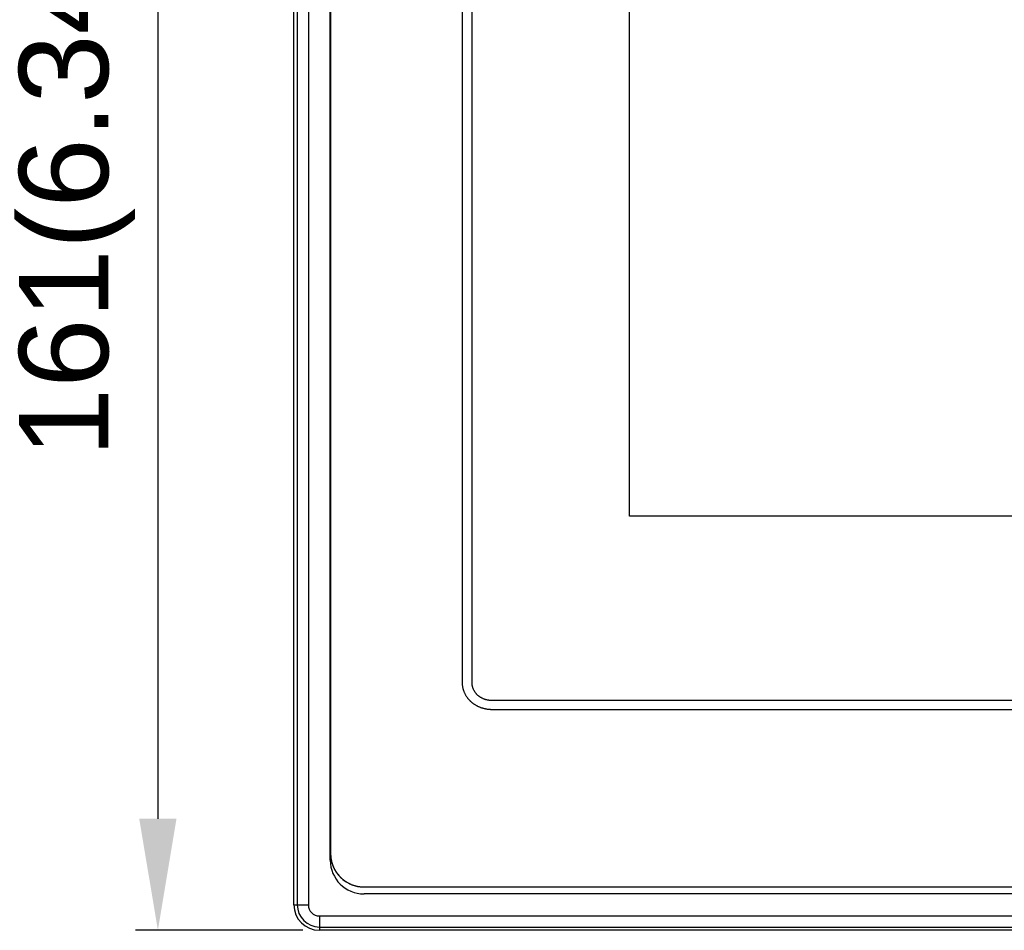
# Model space of a CAD drawing. Extents: x 35 to 740, y 146 to 443.
# Tile 1 of 14: x 35 to 123, y 151 to 233. Entities that reach past the tile are written whole.
import ezdxf

# ---------------------------------------------------------------- set-up
doc = ezdxf.new("R2010")
doc.units = 0
doc.header["$LTSCALE"] = 46.255
doc.header["$PDMODE"] = 3
doc.header["$PDSIZE"] = 0.3125
doc.layers.get('0').update_dxf_attribs({"linetype": 'CONTINUOUS'})
doc.layers.get('Defpoints').update_dxf_attribs({"linetype": 'CONTINUOUS'})
doc.layers.add('7_ALL_FEATURES', color=7, linetype='CONTINUOUS')
doc.styles.add('TEXTSTYLE_2', font='arial.ttf')
doc.dimstyles.new('DIMSTYLE_1', dxfattribs={"dimtxt": 8, "dimasz": 4.76, "dimexe": 2, "dimexo": 1.5, "dimgap": 2, "dimtad": 1, "dimdec": 0, "dimzin": 0, "dimdsep": 46, "dimtxsty": 'TEXTSTYLE_2', "dimblk": '_ARROW_FILLED', "dimblk1": '_ARROW_FILLED', "dimblk2": '_ARROW_FILLED', "dimcen": 0.09, "dimadec": 0, "dimazin": 0, "dimtfac": 1, "dimtdec": 0, "dimtofl": 0, "dimtmove": 0, "dimatfit": 3, "dimldrblk": '_ARROW_FILLED', "dimfxl": 1, "dimtolj": 1, "dimtzin": 0, "dimarcsym": 0})

# ---------------------------------------------------------------- blocks, each defined once
blk = doc.blocks.new('_ARROW_FILLED')
at = {"color": 0, "linetype": 'ByBlock'}
blk.add_solid([(0, 0), (-1, 0.167), (-1, -0.167)], dxfattribs=at)
blk = doc.blocks.new('*D2')
at = {"color": 0, "linetype": 'Continuous', "lineweight": -2, "transparency": 16777216}
for p, q in [((60.263, 312.038), (45.283, 312.038)), ((47.283, 302.038), (47.283, 161.474)), ((60.263, 151.474), (45.283, 151.474))]:
    blk.add_line(p, q, dxfattribs=at)
at = {"layer": 'Defpoints', "color": 0, "linetype": 'Continuous', "transparency": 16777216}
for p in [(61.763, 312.038), (47.283, 151.474), (61.763, 151.474)]:
    blk.add_point(p, dxfattribs=at)
at = {"color": 0, "linetype": 'Continuous', "lineweight": -2, "transparency": 16777216, "xscale": 10, "yscale": 10, "zscale": 10}
for p, rotation in [((47.283, 312.038), 90), ((47.283, 151.474), 270)]:
    blk.add_blockref('_ARROW_FILLED', p, dxfattribs=dict(at, rotation=rotation))
at = {"color": 0, "linetype": 'Continuous', "transparency": 16777216, "insert": (40.038, 219.79), "char_height": 8, "width": 51.77695, "attachment_point": 5, "rotation": 90, "style": 'TEXTSTYLE_2'}
blk.add_mtext('\\A1;161(6.34")', dxfattribs=at)

msp = doc.modelspace()

# ---------------------------------------------------------------- linework, layer by layer
at = {"color": 0, "linetype": 'Continuous'}
for p, q in [((59.774, 309.756), (59.774, 153.756)), ((60.772, 309.756), (60.772, 153.756)), ((62.737, 157.756), (62.737, 305.756)), ((267.763, 154.73), (65.763, 154.73)), ((59.48, 153.756), (60.772, 153.756)), ((61.763, 152.765), (61.763, 151.474)), ((61.763, 152.765), (271.763, 152.765)), ((61.763, 151.767), (271.763, 151.767))]:
    msp.add_line(p, q, dxfattribs=at)
for centre, radius in [((65.763, 157.756), 3.026), ((61.763, 153.756), 1.989), ((61.763, 153.756), 0.991)]:
    msp.add_arc(centre, radius, 180, 270, dxfattribs=at)
at = {"layer": '7_ALL_FEATURES', "color": 0, "linetype": 'Continuous'}
for p, q in [((59.48, 153.756), (59.48, 309.756)), ((59.48, 153.756), (59.48, 309.756)), ((62.763, 305.756), (62.763, 158.356)), ((74.561, 290.534), (74.561, 173.658)), ((75.447, 173.659), (75.447, 290.519)), ((89.563, 188.606), (89.563, 274.906)), ((243.963, 188.606), (89.563, 188.606)), ((74.561, 173.658), (74.561, 173.634)), ((74.561, 173.634), (74.561, 173.611)), ((74.561, 173.611), (74.562, 173.587)), ((74.562, 173.587), (74.564, 173.54)), ((74.564, 173.54), (74.566, 173.517)), ((74.566, 173.517), (74.569, 173.472)), ((74.569, 173.472), (74.572, 173.449)), ((74.572, 173.449), (74.578, 173.391)), ((74.578, 173.391), (74.584, 173.346)), ((74.584, 173.346), (74.591, 173.302)), ((74.591, 173.302), (74.599, 173.258)), ((74.599, 173.258), (74.608, 173.214)), ((74.608, 173.214), (74.617, 173.171)), ((74.617, 173.171), (74.628, 173.127)), ((74.628, 173.127), (74.639, 173.084)), ((74.639, 173.084), (74.652, 173.041)), ((74.652, 173.041), (74.665, 172.999)), ((74.665, 172.999), (74.679, 172.956)), ((75.447, 173.623), (75.447, 173.659)), ((75.449, 173.583), (75.447, 173.623)), ((75.451, 173.543), (75.449, 173.583)), ((75.455, 173.504), (75.451, 173.543)), ((75.46, 173.464), (75.455, 173.504)), ((75.466, 173.425), (75.46, 173.464)), ((75.473, 173.386), (75.466, 173.425)), ((75.481, 173.347), (75.473, 173.386)), ((75.49, 173.309), (75.481, 173.347)), ((75.5, 173.271), (75.49, 173.309)), ((75.512, 173.233), (75.5, 173.271)), ((75.524, 173.195), (75.512, 173.233)), ((75.537, 173.158), (75.524, 173.195)), ((75.552, 173.12), (75.537, 173.158)), ((75.567, 173.084), (75.552, 173.12)), ((75.583, 173.047), (75.567, 173.084)), ((75.601, 173.011), (75.583, 173.047)), ((75.619, 172.976), (75.601, 173.011)), ((74.679, 172.956), (74.694, 172.914)), ((74.694, 172.914), (74.71, 172.872)), ((74.71, 172.872), (74.727, 172.83)), ((74.727, 172.83), (74.745, 172.789)), ((74.745, 172.789), (74.763, 172.748)), ((74.763, 172.748), (74.783, 172.707)), ((74.783, 172.707), (74.803, 172.667)), ((74.803, 172.667), (74.824, 172.627)), ((74.824, 172.627), (74.846, 172.587)), ((74.846, 172.587), (74.868, 172.548)), ((74.868, 172.548), (74.892, 172.509)), ((74.892, 172.509), (74.916, 172.47)), ((74.916, 172.47), (74.942, 172.432)), ((74.942, 172.432), (74.968, 172.394)), ((74.968, 172.394), (74.994, 172.356)), ((74.994, 172.356), (75.022, 172.32)), ((75.022, 172.32), (75.051, 172.283)), ((75.051, 172.283), (75.08, 172.247)), ((75.08, 172.247), (75.11, 172.211)), ((75.11, 172.211), (75.141, 172.176)), ((75.141, 172.176), (75.158, 172.157)), ((75.158, 172.157), (75.205, 172.106)), ((75.205, 172.106), (75.22, 172.09)), ((75.639, 172.94), (75.619, 172.976)), ((75.659, 172.906), (75.639, 172.94)), ((75.68, 172.871), (75.659, 172.906)), ((75.702, 172.837), (75.68, 172.871)), ((75.726, 172.804), (75.702, 172.837)), ((75.75, 172.771), (75.726, 172.804)), ((75.775, 172.739), (75.75, 172.771)), ((75.801, 172.707), (75.775, 172.739)), ((75.828, 172.675), (75.801, 172.707)), ((75.856, 172.645), (75.828, 172.675)), ((75.885, 172.614), (75.856, 172.645)), ((75.914, 172.585), (75.885, 172.614)), ((75.945, 172.556), (75.914, 172.585)), ((75.976, 172.527), (75.945, 172.556)), ((76.008, 172.5), (75.976, 172.527)), ((76.041, 172.473), (76.008, 172.5)), ((76.075, 172.447), (76.041, 172.473)), ((76.109, 172.422), (76.075, 172.447)), ((76.144, 172.397), (76.109, 172.422)), ((76.179, 172.374), (76.144, 172.397)), ((76.215, 172.351), (76.179, 172.374)), ((76.252, 172.329), (76.215, 172.351)), ((76.289, 172.308), (76.252, 172.329)), ((76.327, 172.288), (76.289, 172.308)), ((76.365, 172.269), (76.327, 172.288)), ((76.404, 172.25), (76.365, 172.269)), ((76.443, 172.233), (76.404, 172.25)), ((76.483, 172.216), (76.443, 172.233)), ((76.523, 172.2), (76.483, 172.216)), ((76.563, 172.185), (76.523, 172.2)), ((76.604, 172.171), (76.563, 172.185)), ((76.645, 172.158), (76.604, 172.171)), ((76.687, 172.146), (76.645, 172.158)), ((76.729, 172.134), (76.687, 172.146)), ((76.771, 172.124), (76.729, 172.134)), ((76.814, 172.114), (76.771, 172.124)), ((76.857, 172.106), (76.814, 172.114)), ((76.9, 172.098), (76.857, 172.106)), ((75.22, 172.09), (75.236, 172.073)), ((75.236, 172.073), (75.254, 172.056)), ((75.254, 172.056), (75.271, 172.04)), ((75.271, 172.04), (75.288, 172.023)), ((75.288, 172.023), (75.306, 172.006)), ((75.306, 172.006), (75.324, 171.99)), ((75.324, 171.99), (75.34, 171.975)), ((75.34, 171.975), (75.357, 171.96)), ((75.357, 171.96), (75.374, 171.946)), ((75.374, 171.946), (75.391, 171.931)), ((75.391, 171.931), (75.408, 171.917)), ((75.408, 171.917), (75.427, 171.901)), ((75.427, 171.901), (75.447, 171.886)), ((75.447, 171.886), (75.466, 171.87)), ((75.466, 171.87), (75.502, 171.843)), ((75.502, 171.843), (75.52, 171.83)), ((75.52, 171.83), (75.539, 171.816)), ((75.539, 171.816), (75.557, 171.803)), ((75.557, 171.803), (75.585, 171.783)), ((75.585, 171.783), (75.623, 171.757)), ((75.623, 171.757), (75.662, 171.731)), ((75.662, 171.731), (75.701, 171.706)), ((75.701, 171.706), (75.74, 171.682)), ((75.74, 171.682), (75.78, 171.659)), ((75.78, 171.659), (75.82, 171.636)), ((75.82, 171.636), (75.861, 171.614)), ((75.861, 171.614), (75.902, 171.592)), ((75.902, 171.592), (75.944, 171.572)), ((75.944, 171.572), (75.986, 171.551)), ((75.986, 171.551), (76.028, 171.532)), ((76.028, 171.532), (76.071, 171.513)), ((76.071, 171.513), (76.114, 171.495)), ((76.114, 171.495), (76.157, 171.478)), ((76.157, 171.478), (76.201, 171.461)), ((76.201, 171.461), (76.245, 171.445)), ((76.245, 171.445), (76.289, 171.43)), ((76.289, 171.43), (76.334, 171.416)), ((76.334, 171.416), (76.379, 171.402)), ((76.379, 171.402), (76.424, 171.389)), ((76.424, 171.389), (76.47, 171.376)), ((76.47, 171.376), (76.516, 171.365)), ((76.516, 171.365), (76.562, 171.354)), ((76.562, 171.354), (76.608, 171.344)), ((76.608, 171.344), (76.655, 171.334)), ((76.655, 171.334), (76.701, 171.326)), ((76.701, 171.326), (76.748, 171.318)), ((76.748, 171.318), (76.795, 171.311)), ((76.795, 171.311), (76.843, 171.304)), ((76.843, 171.304), (76.89, 171.299)), ((76.89, 171.299), (76.938, 171.294)), ((76.944, 172.092), (76.9, 172.098)), ((76.938, 171.294), (77.008, 171.288)), ((76.988, 172.086), (76.944, 172.092)), ((77.031, 172.081), (76.988, 172.086)), ((77.008, 171.288), (77.032, 171.286)), ((77.076, 172.078), (77.031, 172.081)), ((77.032, 171.286), (77.057, 171.284)), ((77.057, 171.284), (77.083, 171.283)), ((77.12, 172.075), (77.076, 172.078)), ((77.083, 171.283), (77.11, 171.282)), ((77.11, 171.282), (77.136, 171.281)), ((77.164, 172.073), (77.12, 172.075)), ((77.136, 171.281), (77.162, 171.28)), ((77.162, 171.28), (77.188, 171.28)), ((77.209, 172.073), (77.164, 172.073)), ((77.188, 171.28), (77.215, 171.28)), ((255.357, 172.073), (77.209, 172.073)), ((77.215, 171.28), (255.617, 171.28)), ((62.763, 158.356), (62.764, 158.3)), ((62.764, 158.3), (62.765, 158.272)), ((62.765, 158.272), (62.767, 158.216)), ((62.767, 158.216), (62.768, 158.188)), ((62.768, 158.188), (62.772, 158.134)), ((62.772, 158.134), (62.774, 158.106)), ((62.774, 158.106), (62.779, 158.053)), ((62.779, 158.053), (62.782, 158.024)), ((62.782, 158.024), (62.786, 157.996)), ((62.786, 157.996), (62.789, 157.968)), ((62.789, 157.968), (62.793, 157.94)), ((62.793, 157.94), (62.797, 157.912)), ((62.797, 157.912), (62.801, 157.884)), ((62.801, 157.884), (62.806, 157.856)), ((62.806, 157.856), (62.811, 157.828)), ((62.811, 157.828), (62.816, 157.801)), ((62.816, 157.801), (62.821, 157.773)), ((62.821, 157.773), (62.826, 157.745)), ((62.826, 157.745), (62.832, 157.718)), ((62.832, 157.718), (62.838, 157.69)), ((62.838, 157.69), (62.845, 157.663)), ((62.845, 157.663), (62.851, 157.635)), ((62.851, 157.635), (62.858, 157.608)), ((62.858, 157.608), (62.865, 157.581)), ((62.865, 157.581), (62.873, 157.554)), ((62.873, 157.554), (62.88, 157.527)), ((62.88, 157.527), (62.888, 157.5)), ((62.888, 157.5), (62.896, 157.473)), ((62.896, 157.473), (62.905, 157.446)), ((62.905, 157.446), (62.913, 157.419)), ((62.913, 157.419), (62.922, 157.393)), ((62.922, 157.393), (62.931, 157.366)), ((62.931, 157.366), (62.941, 157.34)), ((62.941, 157.34), (62.95, 157.313)), ((62.95, 157.313), (62.96, 157.287)), ((62.96, 157.287), (62.97, 157.261)), ((62.97, 157.261), (62.981, 157.235)), ((62.981, 157.235), (62.991, 157.209)), ((62.991, 157.209), (63.002, 157.183)), ((63.002, 157.183), (63.013, 157.157)), ((63.013, 157.157), (63.025, 157.132)), ((63.025, 157.132), (63.036, 157.106)), ((63.036, 157.106), (63.048, 157.081)), ((63.048, 157.081), (63.06, 157.055)), ((63.06, 157.055), (63.072, 157.03)), ((63.072, 157.03), (63.085, 157.005)), ((63.085, 157.005), (63.098, 156.98)), ((63.098, 156.98), (63.111, 156.955)), ((63.111, 156.955), (63.124, 156.93)), ((63.124, 156.93), (63.137, 156.905)), ((63.137, 156.905), (63.151, 156.881)), ((63.151, 156.881), (63.165, 156.857)), ((63.165, 156.857), (63.179, 156.832)), ((63.179, 156.832), (63.194, 156.808)), ((63.194, 156.808), (63.208, 156.784)), ((63.208, 156.784), (63.223, 156.76)), ((63.223, 156.76), (63.238, 156.736)), ((63.238, 156.736), (63.254, 156.713)), ((63.254, 156.713), (63.269, 156.689)), ((63.269, 156.689), (63.285, 156.666)), ((63.285, 156.666), (63.301, 156.643)), ((63.301, 156.643), (63.317, 156.62)), ((63.317, 156.62), (63.334, 156.597)), ((63.334, 156.597), (63.351, 156.574)), ((63.351, 156.574), (63.368, 156.551)), ((63.368, 156.551), (63.385, 156.529)), ((63.385, 156.529), (63.402, 156.506)), ((63.402, 156.506), (63.42, 156.484)), ((63.42, 156.484), (63.438, 156.462)), ((63.438, 156.462), (63.491, 156.397)), ((63.491, 156.397), (63.509, 156.377)), ((63.509, 156.377), (63.529, 156.353)), ((63.529, 156.353), (63.549, 156.332)), ((63.549, 156.332), (63.568, 156.31)), ((63.568, 156.31), (63.588, 156.289)), ((63.588, 156.289), (63.608, 156.268)), ((63.608, 156.268), (63.629, 156.248)), ((63.629, 156.248), (63.647, 156.229)), ((63.647, 156.229), (63.666, 156.211)), ((63.666, 156.211), (63.685, 156.192)), ((63.685, 156.192), (63.724, 156.156)), ((63.724, 156.156), (63.745, 156.136)), ((63.745, 156.136), (63.767, 156.116)), ((63.767, 156.116), (63.789, 156.097)), ((63.789, 156.097), (63.83, 156.063)), ((63.83, 156.063), (63.851, 156.046)), ((63.851, 156.046), (63.872, 156.029)), ((63.872, 156.029), (63.92, 155.99)), ((63.92, 155.99), (63.963, 155.957)), ((63.963, 155.957), (64.007, 155.925)), ((64.007, 155.925), (64.051, 155.893)), ((64.051, 155.893), (64.096, 155.863)), ((64.096, 155.863), (64.141, 155.833)), ((64.141, 155.833), (64.187, 155.804)), ((64.187, 155.804), (64.233, 155.776)), ((64.233, 155.776), (64.28, 155.749)), ((64.28, 155.749), (64.327, 155.722)), ((64.327, 155.722), (64.375, 155.697)), ((64.375, 155.697), (64.423, 155.672)), ((64.423, 155.672), (64.471, 155.649)), ((64.471, 155.649), (64.52, 155.626)), ((64.52, 155.626), (64.569, 155.604)), ((64.569, 155.604), (64.619, 155.583)), ((64.619, 155.583), (64.669, 155.563)), ((64.669, 155.563), (64.719, 155.544)), ((64.719, 155.544), (64.77, 155.525)), ((64.77, 155.525), (64.821, 155.508)), ((64.821, 155.508), (64.872, 155.492)), ((64.872, 155.492), (64.924, 155.476)), ((64.924, 155.476), (64.976, 155.461)), ((64.976, 155.461), (65.028, 155.448)), ((65.028, 155.448), (65.081, 155.435)), ((65.081, 155.435), (65.134, 155.423)), ((65.134, 155.423), (65.187, 155.412)), ((65.187, 155.412), (65.24, 155.403)), ((65.24, 155.403), (65.294, 155.394)), ((65.294, 155.394), (65.347, 155.386)), ((65.347, 155.386), (65.401, 155.379)), ((65.401, 155.379), (65.452, 155.373)), ((65.452, 155.373), (65.537, 155.365)), ((65.537, 155.365), (65.564, 155.363)), ((65.564, 155.363), (65.59, 155.361)), ((65.59, 155.361), (65.619, 155.359)), ((65.619, 155.359), (65.649, 155.358)), ((65.649, 155.358), (65.679, 155.357)), ((65.679, 155.357), (65.709, 155.356)), ((65.709, 155.356), (65.739, 155.356)), ((65.739, 155.356), (65.763, 155.356)), ((65.763, 155.356), (267.163, 155.356)), ((59.48, 153.756), (59.48, 153.756)), ((61.763, 151.473), (61.763, 151.474)), ((271.763, 151.474), (61.763, 151.474)), ((271.763, 151.473), (61.763, 151.473))]:
    msp.add_line(p, q, dxfattribs=at)
for centre, radius in [((65.763, 158.356), 3), ((61.763, 153.756), 2.283), ((61.763, 153.756), 2.282)]:
    msp.add_arc(centre, radius, 180, 270, dxfattribs=at)

# ---------------------------------------------------------------- dimensions: what is measured, and where the dimension line sits
at = {"color": 0, "linetype": 'Continuous'}
dim = msp.add_linear_dim(base=(47.283, 151.474), p1=(61.763, 312.038), p2=(61.763, 151.474), angle=270, text='<>(6.34")', dimstyle='DIMSTYLE_1', override={"dimasz": 10}, dxfattribs=at)
dim.commit()
dim.dimension.update_dxf_attribs({"geometry": '*D2', "text_midpoint": (47.283, 219.79), "dimtype": 160})

doc.saveas('drawing.dxf')
